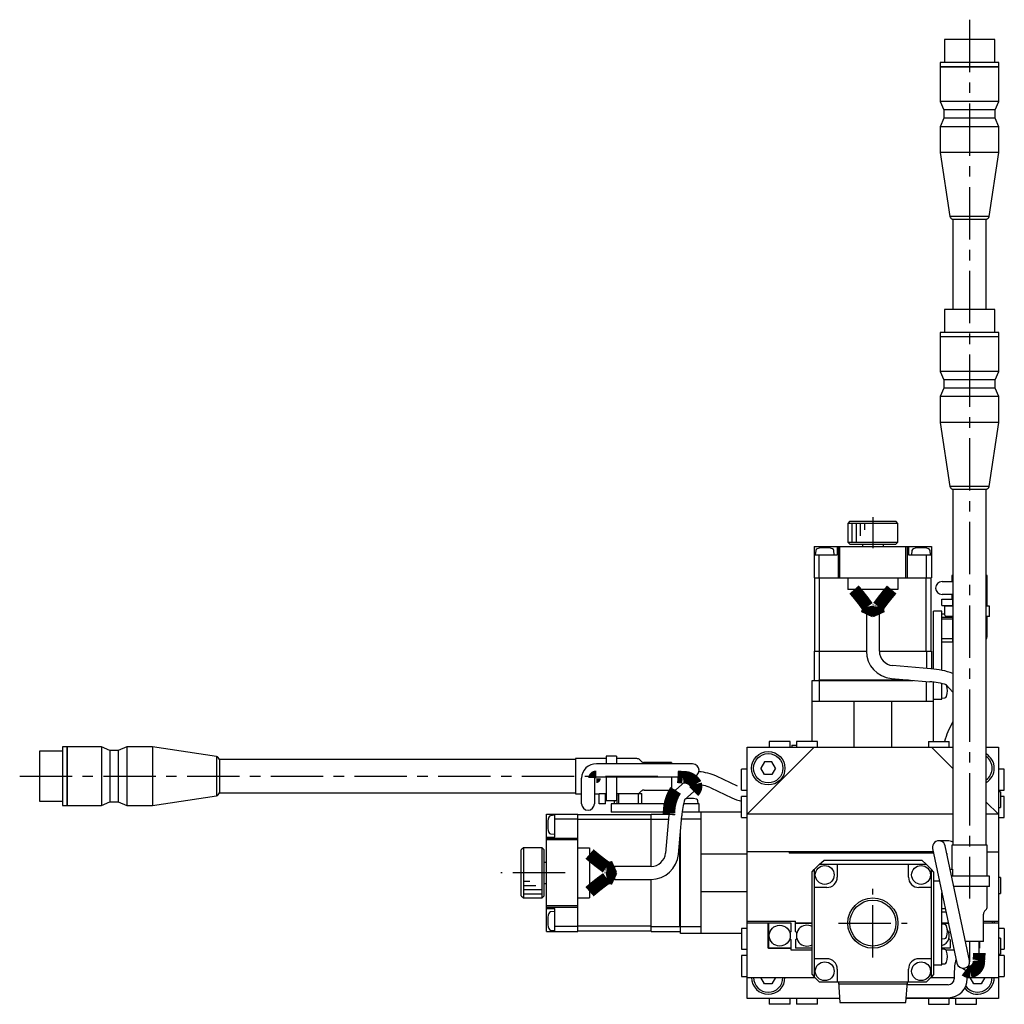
# Model space of a CAD drawing. Extents: x -591 to 410, y 10 to 744.
# Tile 4 of 5: x -340 to -105, y 509 to 744. Entities that reach past the tile are written whole.
import ezdxf

# ---------------------------------------------------------------- set-up
doc = ezdxf.new("R2010")
doc.units = 0
doc.header["$LTSCALE"] = 10
doc.linetypes.add('CENTER', pattern=[2, 1.25, -0.25, 0.25, -0.25])
doc.layers.add('1', color=7, linetype='CONTINUOUS')

msp = doc.modelspace()

# ---------------------------------------------------------------- linework, layer by layer
at = {"layer": '1', "color": 4, "linetype": 'CENTER'}
for p, q in [((-113.111996, 744.427376), (-113.111996, 534.427376)), ((-136.211996, 625.534481), (-136.211996, 618.134481)), ((-340.05489, 563.684482), (-185.05489, 563.684482)), ((-209.762753, 540.584482), (-225.075062, 540.584482)), ((-136.211996, 520.384482), (-136.211996, 536.784482)), ((-144.411996, 528.584482), (-128.011996, 528.584482))]:
    msp.add_line(p, q, dxfattribs=at)
at = {"layer": '1', "color": 7, "linetype": 'CONTINUOUS'}
for p, q in [((-119.111994, 739.67027), (-119.111994, 734.170269)), ((-107.111998, 739.67027), (-119.111994, 739.67027)), ((-107.111998, 734.170269), (-107.111998, 739.67027)), ((-120.111995, 734.170269), (-120.111995, 733.170267)), ((-106.111997, 734.170269), (-120.111995, 734.170269)), ((-106.111997, 733.170267), (-106.111997, 734.170269)), ((-120.061995, 733.170267), (-120.111995, 733.120267)), ((-106.111997, 733.170267), (-120.111995, 733.170267)), ((-120.111995, 733.120267), (-120.111995, 724.863267)), ((-106.111997, 733.120267), (-120.111995, 733.120267)), ((-106.111997, 733.120267), (-106.161997, 733.170267)), ((-106.111997, 724.863267), (-106.111997, 733.120267)), ((-120.111995, 724.863267), (-119.261996, 722.863267)), ((-106.111997, 724.863267), (-120.111995, 724.863267)), ((-106.961996, 722.863267), (-106.111997, 724.863267)), ((-119.261996, 722.863267), (-119.261996, 720.863267)), ((-106.961996, 722.863267), (-119.261996, 722.863267)), ((-106.961996, 720.863267), (-106.961996, 722.863267)), ((-119.261996, 720.863267), (-120.111995, 718.863267)), ((-106.961996, 720.863267), (-119.261996, 720.863267)), ((-106.111997, 718.863267), (-106.961996, 720.863267)), ((-120.111995, 718.863267), (-120.111995, 712.670268)), ((-106.111997, 718.863267), (-120.111995, 718.863267)), ((-106.111997, 712.670268), (-106.111997, 718.863267)), ((-120.111995, 712.670268), (-117.796321, 697.436285)), ((-106.111997, 712.670268), (-120.111995, 712.670268)), ((-108.42767, 697.436285), (-106.111997, 712.670268)), ((-108.42767, 697.436285), (-117.796321, 697.436285)), ((-117.111996, 696.712611), (-117.111996, 675.17027)), ((-109.111996, 696.712611), (-117.111996, 696.712611)), ((-109.111996, 675.17027), (-109.111996, 696.712611)), ((-119.111994, 675.17027), (-119.111994, 669.670269)), ((-107.111998, 675.17027), (-119.111994, 675.17027)), ((-107.111998, 669.670269), (-107.111998, 675.17027)), ((-120.111995, 669.670269), (-120.111995, 668.670267)), ((-106.111997, 669.670269), (-120.111995, 669.670269)), ((-120.061995, 668.670267), (-120.111995, 668.620267)), ((-106.111997, 668.670267), (-120.111995, 668.670267)), ((-120.111995, 668.620267), (-120.111995, 660.363267)), ((-106.111997, 668.620267), (-120.111995, 668.620267)), ((-106.111997, 668.620267), (-106.161997, 668.670267)), ((-106.111997, 668.670267), (-106.111997, 669.670269)), ((-106.111997, 660.363267), (-106.111997, 668.620267)), ((-120.111995, 660.363267), (-119.261996, 658.363267)), ((-106.111997, 660.363267), (-120.111995, 660.363267)), ((-106.961996, 658.363267), (-106.111997, 660.363267)), ((-119.261996, 656.363267), (-120.111995, 654.363267)), ((-119.261996, 658.363267), (-119.261996, 656.363267)), ((-106.961996, 658.363267), (-119.261996, 658.363267)), ((-106.961996, 656.363267), (-119.261996, 656.363267)), ((-106.961996, 656.363267), (-106.961996, 658.363267)), ((-106.111997, 654.363267), (-106.961996, 656.363267)), ((-120.111995, 654.363267), (-120.111995, 648.170268)), ((-106.111997, 654.363267), (-120.111995, 654.363267)), ((-106.111997, 648.170268), (-106.111997, 654.363267)), ((-120.111995, 648.170268), (-117.796321, 632.936285)), ((-106.111997, 648.170268), (-120.111995, 648.170268)), ((-108.42767, 632.936285), (-106.111997, 648.170268)), ((-108.42767, 632.936285), (-117.796321, 632.936285)), ((-117.111996, 632.212612), (-117.111996, 547.170268)), ((-109.111996, 632.212612), (-117.111996, 632.212612)), ((-109.111996, 547.170268), (-109.111996, 632.212612)), ((-141.711996, 624.584481), (-142.211996, 624.084481)), ((-130.211996, 624.084481), (-142.211996, 624.084481)), ((-142.211996, 624.084481), (-142.211996, 619.584481)), ((-141.711996, 624.584481), (-130.711996, 624.584481)), ((-130.211996, 624.084481), (-130.711996, 624.584481)), ((-130.211996, 619.584481), (-130.211996, 624.084481)), ((-142.211996, 619.584481), (-130.211996, 619.584481)), ((-142.211996, 619.584481), (-141.711996, 619.084481)), ((-141.711996, 619.084481), (-130.711996, 619.084481)), ((-138.711996, 619.084481), (-138.711996, 618.584481)), ((-133.711996, 618.584481), (-133.711996, 619.084481)), ((-130.711996, 619.084481), (-130.211996, 619.584481)), ((-150.211996, 618.584481), (-122.211996, 618.584481)), ((-150.211996, 618.584481), (-150.211996, 611.084481)), ((-150.211996, 616.584481), (-144.711996, 616.584481)), ((-149.875795, 617.569761), (-149.961996, 616.584481)), ((-149.011996, 611.084481), (-149.011996, 616.584481)), ((-145.461996, 616.584481), (-145.548196, 617.569761)), ((-144.711996, 618.584481), (-144.711996, 616.584481)), ((-144.461996, 611.084481), (-144.461996, 618.284481)), ((-144.427032, 618.284481), (-144.461996, 618.284481)), ((-144.427032, 618.584481), (-144.427032, 618.284481)), ((-144.112362, 611.084481), (-144.112362, 618.584481)), ((-128.31163, 611.084481), (-128.31163, 618.584481)), ((-127.996959, 618.584481), (-127.996959, 618.284481)), ((-127.961996, 618.284481), (-127.996959, 618.284481)), ((-127.961996, 611.084481), (-127.961996, 618.284481)), ((-127.711996, 618.584481), (-127.711996, 616.584481)), ((-127.711996, 616.584481), (-122.211996, 616.584481)), ((-126.875795, 617.569761), (-126.961996, 616.584481)), ((-123.411996, 611.084481), (-123.411996, 616.584481)), ((-122.461996, 616.584481), (-122.548196, 617.569761)), ((-122.211996, 618.584481), (-122.211996, 611.084481)), ((-117.111996, 611.670268), (-117.311996, 611.670268)), ((-117.311996, 611.670268), (-117.311996, 610.197559)), ((-108.911996, 611.670268), (-109.111996, 611.670268)), ((-108.911996, 604.334481), (-108.911996, 611.670268)), ((-150.211996, 611.084481), (-122.211996, 611.084481)), ((-150.111996, 593.584481), (-150.111996, 611.084481)), ((-148.970574, 593.584481), (-148.970574, 611.084481)), ((-142.211996, 611.084481), (-142.211996, 608.284481)), ((-130.211996, 611.084481), (-130.211996, 608.284481)), ((-123.453417, 593.584481), (-123.453417, 611.084481)), ((-122.311996, 593.584481), (-122.311996, 611.084481)), ((-119.693815, 610.197559), (-117.111996, 610.197559)), ((-130.211996, 608.284481), (-142.211996, 608.284481)), ((-117.111996, 607.097559), (-119.693815, 607.097559)), ((-117.311996, 607.097559), (-117.311996, 605.984481)), ((-119.711996, 605.984481), (-117.211996, 605.984481)), ((-119.711996, 604.484481), (-119.711996, 605.984481)), ((-117.211996, 605.984481), (-117.211996, 604.334481)), ((-134.661996, 602.284481), (-137.761996, 602.284481)), ((-137.761996, 602.284481), (-137.761996, 593.566137)), ((-134.661996, 593.566137), (-134.661996, 602.284481)), ((-119.711996, 603.084481), (-121.711996, 603.084481)), ((-121.711996, 589.266307), (-121.711996, 603.084481)), ((-119.711996, 604.484481), (-117.211996, 604.484481)), ((-119.711996, 588.98034), (-119.711996, 603.084481)), ((-118.981996, 602.384481), (-119.711996, 602.384481)), ((-118.981996, 602.139606), (-118.981996, 604.334481)), ((-117.111996, 604.334481), (-118.981996, 604.334481)), ((-118.481996, 604.334481), (-118.481996, 604.484481)), ((-117.281996, 604.484481), (-117.281996, 604.334481)), ((-108.311996, 604.334481), (-109.111996, 604.334481)), ((-108.311996, 601.834481), (-108.311996, 604.334481)), ((-119.711996, 601.684481), (-117.211996, 601.684481)), ((-119.711996, 601.26916), (-117.211996, 601.26916)), ((-118.981996, 602.139606), (-118.86672, 601.834481)), ((-117.111996, 601.834481), (-118.86672, 601.834481)), ((-117.281996, 601.834481), (-117.281996, 601.684481)), ((-117.211996, 601.834481), (-117.211996, 595.784481)), ((-108.311996, 601.834481), (-109.111996, 601.834481)), ((-108.911996, 596.984481), (-108.911996, 601.834481)), ((-119.711996, 596.601726), (-117.211996, 596.601726)), ((-119.711996, 595.784481), (-117.211996, 595.784481)), ((-150.211996, 593.584481), (-150.211996, 586.584481)), ((-150.211996, 593.584481), (-137.761996, 593.584481)), ((-149.011996, 593.584481), (-149.011996, 586.684481)), ((-134.661996, 593.584481), (-122.211996, 593.584481)), ((-123.411996, 593.584481), (-123.411996, 589.420547)), ((-122.211996, 593.584481), (-122.211996, 589.315074)), ((-122.346699, 589.327346), (-131.512683, 590.129266)), ((-150.711996, 571.984481), (-150.711996, 586.584481)), ((-150.711996, 586.584481), (-126.564126, 586.584481)), ((-149.111996, 586.584481), (-149.011996, 586.684481)), ((-149.057228, 586.584481), (-149.057228, 581.584481)), ((-149.011996, 586.684481), (-127.707131, 586.684481)), ((-131.782866, 587.041062), (-122.616882, 586.239142)), ((-123.366763, 581.584481), (-123.366763, 586.304748)), ((-121.711996, 571.984481), (-121.711996, 586.14558)), ((-119.711996, 582.084481), (-119.711996, 585.818843)), ((-118.6717, 585.521069), (-117.111996, 583.76303)), ((-150.711996, 581.584481), (-121.711996, 581.584481)), ((-140.711996, 570.584481), (-140.711996, 581.584481)), ((-131.711996, 570.584481), (-131.711996, 581.584481)), ((-121.711996, 582.084481), (-119.711996, 582.084481)), ((-119.711996, 582.334481), (-119.029208, 582.394218)), ((-117.111996, 576.753249), (-118.279851, 574.248776)), ((-155.961996, 571.984481), (-160.961996, 571.984481)), ((-160.961996, 571.984481), (-160.961996, 570.584481)), ((-155.961996, 570.584481), (-155.961996, 571.984481)), ((-149.461996, 571.984481), (-154.461996, 571.984481)), ((-154.461996, 571.984481), (-154.461996, 570.584481)), ((-149.461996, 570.584481), (-149.461996, 571.984481)), ((-122.961996, 571.984481), (-117.961996, 571.984481)), ((-122.961996, 571.984481), (-122.961996, 570.584481)), ((-117.961996, 570.584481), (-117.961996, 571.984481)), ((-329.797783, 569.68448), (-335.297784, 569.68448)), ((-335.297784, 569.68448), (-335.297784, 557.684484)), ((-328.797781, 570.684481), (-329.797783, 570.684481)), ((-329.797783, 570.684481), (-329.797783, 556.684483)), ((-328.747781, 570.684481), (-328.797781, 570.634481)), ((-328.797781, 570.684481), (-328.797781, 556.684483)), ((-320.490781, 570.684481), (-328.747781, 570.684481)), ((-328.747781, 570.684481), (-328.747781, 556.684483)), ((-318.490781, 569.834482), (-320.490781, 570.684481)), ((-320.490781, 570.684481), (-320.490781, 556.684483)), ((-316.490781, 569.834482), (-318.490781, 569.834482)), ((-318.490781, 569.834482), (-318.490781, 557.534482)), ((-314.490781, 570.684481), (-316.490781, 569.834482)), ((-316.490781, 569.834482), (-316.490781, 557.534482)), ((-308.297782, 570.684481), (-314.490781, 570.684481)), ((-314.490781, 570.684481), (-314.490781, 556.684483)), ((-293.063799, 568.368807), (-308.297782, 570.684481)), ((-308.297782, 570.684481), (-308.297782, 556.684483)), ((-166.211996, 554.584482), (-150.211996, 570.584482)), ((-166.211996, 570.584481), (-117.111996, 570.584481)), ((-166.211996, 510.584481), (-166.211996, 570.584481)), ((-155.611996, 571.084481), (-154.461996, 571.084481)), ((-155.611996, 571.084481), (-155.611996, 570.584481)), ((-122.211996, 570.584482), (-117.111996, 565.484482)), ((-109.111996, 570.584481), (-106.211996, 570.584481)), ((-106.211996, 570.584481), (-106.211996, 510.584481)), ((-293.063799, 568.368807), (-293.063799, 559.000156)), ((-207.297782, 567.684482), (-292.340126, 567.684482)), ((-292.340126, 567.684482), (-292.340126, 559.684482)), ((-199.961996, 567.884482), (-207.297782, 567.884482)), ((-207.297782, 567.884482), (-207.297782, 559.484482)), ((-199.961996, 568.484482), (-199.961996, 566.640049)), ((-197.461996, 568.484482), (-199.961996, 568.484482)), ((-197.461996, 568.484482), (-197.461996, 566.640049)), ((-192.611996, 567.884482), (-197.461996, 567.884482)), ((-191.590675, 567.277375), (-191.904889, 567.591588)), ((-184.297782, 566.984482), (-190.883569, 566.984482)), ((-184.297782, 566.984482), (-184.297782, 566.640049)), ((-162.078021, 567.084481), (-162.944047, 565.584481)), ((-160.34597, 567.084481), (-162.078021, 567.084481)), ((-159.479945, 565.584481), (-160.34597, 567.084481)), ((-179.275074, 566.640049), (-202.275074, 566.640049)), ((-167.611996, 560.334481), (-167.611996, 565.334481)), ((-166.211996, 565.334481), (-167.611996, 565.334481)), ((-162.078021, 564.084481), (-162.944047, 565.584481)), ((-159.479945, 565.584481), (-160.34597, 564.084481)), ((-104.811996, 565.334481), (-106.211996, 565.334481)), ((-104.811996, 560.334481), (-104.811996, 565.334481)), ((-205.825074, 557.102662), (-205.825074, 563.210664)), ((-202.725074, 563.210664), (-202.725074, 557.102662)), ((-202.275074, 563.540049), (-179.275074, 563.540049)), ((-199.961996, 563.540049), (-199.961996, 557.814482)), ((-197.461996, 563.540049), (-197.461996, 557.929757)), ((-184.297782, 563.540162), (-184.297782, 560.384482)), ((-181.112673, 562.300788), (-183.339517, 560.325167)), ((-168.566173, 561.326181), (-173.610779, 563.678519)), ((-160.34597, 564.084481), (-162.078021, 564.084481)), ((-191.904889, 559.777375), (-191.590675, 560.091588)), ((-190.883569, 560.384482), (-184.297782, 560.384482)), ((-184.297672, 560.500971), (-183.195065, 560.453035)), ((-181.148583, 558.124777), (-179.055354, 559.981856)), ((-179.055354, 559.981856), (-179.02853, 560.006104)), ((-178.503194, 561.660664), (-178.49202, 561.660664)), ((-174.920896, 560.868965), (-169.87629, 558.516627)), ((-167.611996, 560.334481), (-166.211996, 560.334481)), ((-106.211996, 560.334481), (-104.811996, 560.334481)), ((-105.711996, 559.984481), (-106.211996, 559.984481)), ((-105.711996, 559.984481), (-105.711996, 556.184481)), ((-335.297784, 557.684484), (-329.797783, 557.684484)), ((-320.490781, 556.684483), (-318.490781, 557.534482)), ((-318.490781, 557.534482), (-316.490781, 557.534482)), ((-316.490781, 557.534482), (-314.490781, 556.684483)), ((-308.297782, 556.684483), (-293.063799, 559.000156)), ((-292.340126, 559.684482), (-207.297782, 559.684482)), ((-207.297782, 559.484482), (-205.825074, 559.484482)), ((-202.725074, 559.484482), (-201.611996, 559.484482)), ((-201.611996, 557.084482), (-201.611996, 559.584482)), ((-201.611996, 559.584482), (-199.961996, 559.584482)), ((-200.111996, 557.084482), (-200.111996, 559.584482)), ((-200.111996, 559.514482), (-199.961996, 559.514482)), ((-199.961996, 558.314482), (-200.111996, 558.314482)), ((-197.76712, 557.814482), (-199.961996, 557.814482)), ((-198.011996, 557.814482), (-198.011996, 557.084482)), ((-197.76712, 557.814482), (-197.461996, 557.929757)), ((-197.461996, 559.584482), (-191.411996, 559.584482)), ((-197.461996, 559.514482), (-197.311996, 559.514482)), ((-197.311996, 557.084482), (-197.311996, 559.584482)), ((-196.896674, 557.084482), (-196.896674, 559.584482)), ((-192.229241, 557.084482), (-192.229241, 559.584482)), ((-191.411996, 557.084482), (-191.411996, 559.584482)), ((-177.961996, 557.084482), (-178.021732, 557.767269)), ((-167.611996, 553.834481), (-167.611996, 558.834481)), ((-166.211996, 558.834481), (-167.611996, 558.834481)), ((-104.811996, 558.834481), (-105.711996, 558.834481)), ((-104.811996, 553.834481), (-104.811996, 558.834481)), ((-329.797783, 556.684483), (-328.797781, 556.684483)), ((-328.797781, 556.734483), (-328.747781, 556.684483)), ((-328.747781, 556.684483), (-320.490781, 556.684483)), ((-314.490781, 556.684483), (-308.297782, 556.684483)), ((-200.111996, 557.084482), (-201.611996, 557.084482)), ((-198.711996, 557.084482), (-198.711996, 555.084482)), ((-184.607854, 557.084482), (-198.711996, 557.084482)), ((-177.711996, 557.084482), (-181.446358, 557.084482)), ((-177.711996, 555.084482), (-177.711996, 557.084482)), ((-109.111996, 557.484482), (-106.211996, 554.584482)), ((-106.211996, 556.184481), (-105.711996, 556.184481)), ((-214.211996, 526.584482), (-214.211996, 554.584482)), ((-214.211996, 554.584482), (-206.711996, 554.584482)), ((-212.211996, 554.334482), (-213.197275, 554.248281)), ((-212.211996, 549.084482), (-212.211996, 554.584482)), ((-206.711996, 553.384482), (-212.211996, 553.384482)), ((-206.711996, 526.584482), (-206.711996, 554.584482)), ((-189.211996, 554.484482), (-206.711996, 554.484482)), ((-189.211996, 553.34306), (-206.711996, 553.34306)), ((-184.893822, 555.084482), (-198.711996, 555.084482)), ((-189.211996, 554.584482), (-184.942588, 554.584482)), ((-189.211996, 542.134481), (-189.211996, 554.584482)), ((-189.211996, 553.384482), (-185.048062, 553.384482)), ((-184.95486, 554.449778), (-185.75678, 545.283794)), ((-182.668576, 545.013611), (-181.866657, 554.179596)), ((-177.211996, 553.429714), (-181.932263, 553.429714)), ((-167.611996, 555.084482), (-181.773094, 555.084482)), ((-177.211996, 526.084482), (-177.211996, 555.084482)), ((-167.611996, 553.834481), (-166.211996, 553.834481)), ((-117.111996, 554.584482), (-166.211996, 554.584482)), ((-106.211996, 554.584482), (-109.111996, 554.584482)), ((-106.211996, 553.834481), (-104.811996, 553.834481)), ((-214.211996, 549.084482), (-212.211996, 549.084482)), ((-214.211996, 548.799518), (-213.911996, 548.799518)), ((-206.711996, 548.484848), (-214.211996, 548.484848)), ((-213.911996, 548.834482), (-213.911996, 548.799518)), ((-206.711996, 548.834482), (-213.911996, 548.834482)), ((-213.197275, 549.920682), (-212.211996, 549.834482)), ((-182.311996, 527.784482), (-182.311996, 549.089346)), ((-182.211996, 526.084482), (-182.211996, 550.232351)), ((-118.393966, 548.264784), (-120.448157, 548.264784)), ((-219.711996, 546.584482), (-220.211996, 546.084482)), ((-220.211996, 535.084482), (-220.211996, 546.084482)), ((-219.711996, 546.584482), (-219.711996, 534.584482)), ((-215.211996, 546.584482), (-219.711996, 546.584482)), ((-215.211996, 534.584482), (-215.211996, 546.584482)), ((-214.711996, 546.084482), (-215.211996, 546.584482)), ((-214.711996, 535.084482), (-214.711996, 546.084482)), ((-206.711996, 546.584482), (-203.911996, 546.584482)), ((-203.911996, 546.584482), (-203.911996, 534.584482)), ((-121.964286, 546.392521), (-116.142757, 519.004388)), ((-113.110503, 519.648914), (-118.932028, 547.037047)), ((-117.311996, 547.170268), (-117.311996, 541.484482)), ((-108.911996, 547.170268), (-117.311996, 547.170268)), ((-108.911996, 539.834482), (-108.911996, 547.170268)), ((-166.211996, 545.084482), (-177.211996, 545.084482)), ((-121.792532, 545.584481), (-166.211996, 545.584481)), ((-156.211996, 545.584482), (-156.211996, 545.284482)), ((-121.728765, 545.284482), (-156.211996, 545.284482)), ((-149.011996, 542.584482), (-147.8739, 543.584482)), ((-147.8739, 543.584482), (-124.550092, 543.584482)), ((-123.411996, 542.584482), (-124.550092, 543.584482)), ((-118.534066, 545.164784), (-118.393966, 545.164784)), ((-108.911996, 545.584482), (-106.211996, 545.584482)), ((-214.211996, 543.084482), (-214.711996, 543.084482)), ((-197.911996, 542.134481), (-197.911996, 539.034481)), ((-189.193652, 542.134481), (-197.911996, 542.134481)), ((-150.711996, 540.862511), (-150.211996, 541.384482)), ((-149.011996, 542.584482), (-150.211996, 541.384482)), ((-150.211996, 541.384482), (-150.211996, 515.784482)), ((-123.411996, 542.584482), (-149.011996, 542.584482)), ((-144.711996, 542.584482), (-144.711996, 539.584482)), ((-127.711996, 539.584482), (-127.711996, 542.584482)), ((-122.211996, 541.384482), (-123.411996, 542.584482)), ((-121.711996, 540.862511), (-122.211996, 541.384482)), ((-122.211996, 515.784482), (-122.211996, 541.384482)), ((-117.751794, 541.484482), (-117.211996, 541.484482)), ((-117.211996, 541.484482), (-117.211996, 539.834482)), ((-197.911996, 539.034481), (-189.193652, 539.034481)), ((-189.211996, 526.584482), (-189.211996, 539.034481)), ((-150.711996, 516.306452), (-150.711996, 540.862511)), ((-121.711996, 540.862511), (-121.711996, 516.306452)), ((-117.432959, 539.984482), (-117.211996, 539.984482)), ((-108.311996, 539.834482), (-117.401076, 539.834482)), ((-117.281996, 539.984482), (-117.281996, 539.834482)), ((-108.311996, 537.334482), (-108.311996, 539.834482)), ((-105.711996, 539.484482), (-106.211996, 539.484482)), ((-105.711996, 539.484482), (-105.711996, 535.684482)), ((-214.711996, 538.084482), (-214.211996, 538.084482)), ((-147.211996, 537.084482), (-150.211996, 537.084482)), ((-122.211996, 537.084482), (-125.211996, 537.084482)), ((-120.304636, 538.584482), (-121.711996, 538.584482)), ((-108.311996, 537.334482), (-116.869684, 537.334482)), ((-108.911996, 532.484482), (-108.911996, 537.334482)), ((-220.211996, 535.084482), (-219.711996, 534.584482)), ((-219.711996, 534.584482), (-215.211996, 534.584482)), ((-215.211996, 534.584482), (-214.711996, 535.084482)), ((-206.711996, 534.584482), (-203.911996, 534.584482)), ((-166.211996, 536.084482), (-177.211996, 536.084482)), ((-119.711996, 518.584482), (-119.711996, 535.79633)), ((-106.211996, 535.684482), (-105.711996, 535.684482)), ((-206.711996, 532.684116), (-214.211996, 532.684116)), ((-214.211996, 532.369445), (-213.911996, 532.369445)), ((-214.211996, 532.084482), (-212.211996, 532.084482)), ((-213.911996, 532.369445), (-213.911996, 532.334482)), ((-206.711996, 532.334482), (-213.911996, 532.334482)), ((-212.211996, 526.584482), (-212.211996, 532.084482)), ((-119.711996, 532.101727), (-118.926684, 532.101727)), ((-109.519103, 531.463161), (-109.204889, 531.777375)), ((-212.211996, 531.334482), (-213.197275, 531.248281)), ((-119.711996, 531.284482), (-118.752973, 531.284482)), ((-109.811996, 524.170268), (-109.811996, 530.756054)), ((-206.711996, 527.784482), (-212.211996, 527.784482)), ((-189.211996, 527.825903), (-206.711996, 527.825903)), ((-189.211996, 527.784482), (-182.311996, 527.784482)), ((-182.211996, 527.684482), (-182.311996, 527.784482)), ((-182.211996, 527.739249), (-177.211996, 527.739249)), ((-167.611996, 527.334481), (-167.611996, 522.334481)), ((-166.211996, 527.334481), (-167.611996, 527.334481)), ((-166.211996, 529.084482), (-154.711996, 529.084482)), ((-155.711996, 528.584482), (-166.211996, 528.584482)), ((-161.211996, 522.584482), (-161.211996, 528.584482)), ((-161.161996, 528.584482), (-161.161996, 522.634482)), ((-155.711996, 526.587083), (-155.711996, 528.584482)), ((-154.711996, 526.587083), (-154.711996, 529.084482)), ((-154.711996, 528.584482), (-150.711996, 528.584482)), ((-150.711996, 528.534482), (-154.711996, 528.534482)), ((-119.711996, 528.584482), (-118.17907, 528.584482)), ((-118.168442, 528.534482), (-119.711996, 528.534482)), ((-119.029208, 528.274745), (-119.711996, 528.334482)), ((-109.811996, 529.084482), (-106.211996, 529.084482)), ((-106.211996, 528.584482), (-109.811996, 528.584482)), ((-107.711996, 529.084482), (-107.711996, 528.584482)), ((-107.211996, 529.084482), (-107.211996, 528.584482)), ((-104.811996, 527.334481), (-106.211996, 527.334481)), ((-104.811996, 527.334481), (-104.811996, 522.334481)), ((-214.211996, 526.584482), (-206.711996, 526.584482)), ((-213.197275, 526.920682), (-212.211996, 526.834482)), ((-189.211996, 526.684482), (-206.711996, 526.684482)), ((-189.211996, 526.584482), (-182.211996, 526.584482)), ((-167.611996, 526.084482), (-182.211996, 526.084482)), ((-155.711996, 526.587083), (-156.051531, 526.247549)), ((-155.711996, 524.58188), (-156.051531, 524.921415)), ((-154.372461, 526.247549), (-154.711996, 526.587083)), ((-154.372461, 524.921415), (-154.711996, 524.58188)), ((-119.711996, 524.834482), (-119.029208, 524.894218)), ((-117.747057, 526.552022), (-118.051531, 526.247549)), ((-117.711996, 524.58188), (-118.051531, 524.921415)), ((-105.711996, 524.984481), (-106.211996, 524.984481)), ((-105.711996, 524.984481), (-105.711996, 521.184481)), ((-167.611996, 522.334481), (-166.211996, 522.334481)), ((-161.161996, 522.634482), (-161.211996, 522.584482)), ((-155.711996, 522.584482), (-161.211996, 522.584482)), ((-161.161996, 522.634482), (-155.711996, 522.634482)), ((-155.711996, 522.084482), (-155.711996, 524.58188)), ((-154.711996, 524.58188), (-154.711996, 522.584482)), ((-150.711996, 522.584482), (-154.711996, 522.584482)), ((-117.711996, 522.584482), (-119.711996, 522.584482)), ((-119.029208, 522.274745), (-119.711996, 522.334482)), ((-117.711996, 524.58188), (-117.711996, 522.584482)), ((-109.811996, 524.170268), (-114.071544, 524.170268)), ((-113.07663, 519.326651), (-113.07663, 524.170268)), ((-110.795453, 521.453668), (-110.795453, 524.170268)), ((-110.711996, 522.584482), (-110.795453, 522.584482)), ((-110.711996, 524.170268), (-110.711996, 522.584482)), ((-105.711996, 522.334481), (-104.811996, 522.334481)), ((-167.611996, 520.834481), (-167.611996, 515.834481)), ((-166.211996, 520.834481), (-167.611996, 520.834481)), ((-150.711996, 522.084482), (-155.711996, 522.084482)), ((-147.211996, 520.084482), (-150.211996, 520.084482)), ((-122.211996, 520.084482), (-125.211996, 520.084482)), ((-116.797452, 522.084482), (-118.678783, 522.084482)), ((-106.211996, 521.184481), (-105.711996, 521.184481)), ((-104.811996, 520.834481), (-106.211996, 520.834481)), ((-104.811996, 520.834481), (-104.811996, 515.834481)), ((-144.711996, 517.584482), (-144.711996, 514.584482)), ((-127.711996, 514.584482), (-127.711996, 517.584482)), ((-121.711996, 518.584482), (-119.711996, 518.584482)), ((-119.711996, 518.834482), (-119.029208, 518.894218)), ((-114.621889, 517.776658), (-114.08004, 517.317123)), ((-167.611996, 515.834481), (-166.211996, 515.834481)), ((-166.211996, 515.584482), (-150.068402, 515.584482)), ((-162.078021, 514.084481), (-162.944047, 515.584481)), ((-159.479945, 515.584481), (-160.34597, 514.084481)), ((-150.711996, 516.306452), (-150.211996, 515.784482)), ((-150.211996, 515.784482), (-149.011996, 514.584482)), ((-123.411996, 514.584482), (-122.211996, 515.784482)), ((-122.355589, 515.584482), (-116.761996, 515.584482)), ((-121.711996, 516.306452), (-122.211996, 515.784482)), ((-116.761996, 516.734221), (-116.761996, 515.309482)), ((-113.661996, 516.734221), (-113.658075, 517.051405)), ((-113.661996, 515.309482), (-113.661996, 516.734221)), ((-113.661996, 515.584482), (-106.211996, 515.584482)), ((-112.078021, 514.084481), (-112.944047, 515.584481)), ((-109.479945, 515.584481), (-110.34597, 514.084481)), ((-106.211996, 515.834481), (-104.811996, 515.834481)), ((-160.34597, 514.084481), (-162.078021, 514.084481)), ((-149.057228, 514.584482), (-123.366763, 514.584482)), ((-144.461995, 514.584482), (-144.112362, 509.584482)), ((-144.427032, 514.084482), (-127.996959, 514.084482)), ((-128.311626, 509.584482), (-127.961996, 514.584482)), ((-118.211996, 513.859482), (-128.012693, 513.859482)), ((-110.34597, 514.084481), (-112.078021, 514.084481)), ((-144.182288, 510.584481), (-166.211996, 510.584481)), ((-160.961996, 510.584481), (-160.961996, 509.184481)), ((-155.961996, 509.184481), (-155.961996, 510.584481)), ((-154.461996, 510.584481), (-154.461996, 509.184481)), ((-149.461996, 509.184481), (-149.461996, 510.584481)), ((-106.211996, 510.584481), (-128.241703, 510.584481)), ((-128.229466, 510.759482), (-118.211996, 510.759482)), ((-122.961996, 510.584481), (-122.961996, 509.184481)), ((-117.961996, 509.184481), (-117.961996, 510.584481)), ((-116.461996, 510.584481), (-116.461996, 509.184481)), ((-111.461996, 509.184481), (-111.461996, 510.584481)), ((-155.961996, 509.184481), (-160.961996, 509.184481)), ((-149.461996, 509.184481), (-154.461996, 509.184481)), ((-144.112362, 509.584482), (-128.31163, 509.584482)), ((-122.961996, 509.184481), (-117.961996, 509.184481)), ((-116.461996, 509.184481), (-111.461996, 509.184481))]:
    msp.add_line(p, q, dxfattribs=at)
at = {"layer": '1', "color": 9, "linetype": 'CONTINUOUS'}
for p, q in [((-141.211996, 624.084481), (-141.211996, 619.584481)), ((-140.211996, 624.084481), (-140.211996, 619.584481)), ((-139.211996, 624.084481), (-139.211996, 621.084481)), ((-138.211996, 624.084481), (-138.211996, 622.584481)), ((-219.711996, 538.584482), (-218.211996, 538.584482)), ((-219.711996, 537.584482), (-216.711996, 537.584482)), ((-219.711996, 536.584482), (-215.211996, 536.584482)), ((-219.711996, 535.584482), (-215.211996, 535.584482))]:
    msp.add_line(p, q, dxfattribs=at)
at = {"layer": '1', "color": 7, "linetype": 'CONTINUOUS', "const_width": 3}
for points in [[(-140.711993, 608.284481, -0.026862), (-137.488207, 604.183424, -0.165237), (-137.705889, 602.284481)], [(-134.718102, 602.284481, -0.148734), (-134.95223, 604.13824), (-134.912689, 604.230746, -0.021427), (-131.711998, 608.284481)], [(-179.015604, 560.018121), (-178.936267, 560.097086), (-178.82481, 560.226389), (-178.72614, 560.365669), (-178.63255, 560.531763), (-178.558155, 560.706575), (-178.504087, 560.887262), (-178.47079, 561.071099), (-178.458192, 561.255549), (-178.465836, 561.438327), (-178.492993, 561.617341), (-178.538684, 561.790637, 0.300969), (-181.594492, 563.413417, 0.015153), (-182.89901, 563.540181)], [(-183.339517, 560.325167, 0.144636), (-184.922751, 554.795451), (-184.9484, 554.522676), (-184.95486, 554.449778)], [(-197.911996, 542.078375, -0.148734), (-199.765754, 541.844247), (-199.85826, 541.883789, -0.021427), (-203.911996, 545.084479)], [(-203.911996, 536.084484, -0.026862), (-199.810939, 539.30827, -0.165237), (-197.911996, 539.090588)], [(-114.08004, 517.317123), (-113.949151, 517.216021), (-113.805684, 517.125369), (-113.637807, 517.041986), (-113.463908, 516.978043), (-113.286413, 516.933875), (-113.107406, 516.909364), (-112.928812, 516.904153, 0.38733), (-110.897599, 519.707633, 0.030552), (-110.795453, 521.453668)]]:
    msp.add_lwpolyline(points, format="xyb", dxfattribs=at)
msp.add_lwpolyline([(-202.725074, 563.210664), (-202.724738, 563.222707), (-202.721219, 563.251462), (-202.715356, 563.275406), (-202.708036, 563.2963), (-202.699663, 563.315079), (-202.690457, 563.332275), (-202.68055, 563.348216), (-202.670028, 563.363116), (-202.658959, 563.377117), (-202.647395, 563.390317), (-202.635379, 563.402788), (-202.621529, 563.415866), (-202.607268, 563.428116), (-202.592668, 563.439566), (-202.577759, 563.450268), (-202.562565, 563.460265), (-202.547109, 563.469589), (-202.531414, 563.478267), (-202.5155, 563.486321), (-202.499387, 563.493768), (-202.483092, 563.500625), (-202.466635, 563.506903), (-202.450031, 563.512613), (-202.433297, 563.517765), (-202.416449, 563.522367), (-202.399502, 563.526425), (-202.382472, 563.529946), (-202.365372, 563.532935), (-202.348219, 563.535396), (-202.331025, 563.537333), (-202.313805, 563.53875), (-202.296573, 563.53965), (-202.280271, 563.540026), (-202.275074, 563.540049)], dxfattribs=at)
at = {"layer": '1', "color": 7, "linetype": 'CONTINUOUS'}
for centre, radius in [((-161.211996, 565.584481), 4), ((-161.211996, 565.584481), 3.5), ((-147.711996, 540.084482), 2.25), ((-124.711996, 540.084482), 2.25), ((-136.211996, 528.584482), 6), ((-136.211996, 528.584482), 5.5), ((-158.461996, 525.584482), 2.5), ((-147.711996, 517.084482), 2.25), ((-124.711996, 517.084482), 2.25)]:
    msp.add_circle(centre, radius, dxfattribs=at)
for centre, radius, start, end in [((-116.824079, 697.670269), 1.000002, 193.531698, 253.266744), ((-109.399913, 697.670269), 1.000002, 286.733256, 346.468302), ((-116.824079, 633.170269), 1.000002, 193.531698, 253.266744), ((-109.399913, 633.170269), 1.000002, 286.733256, 346.468302), ((-149.377697, 617.526183), 0.5, 107.629155, 175), ((-147.711996, 612.284481), 6, 72.370845, 107.629155), ((-146.046294, 617.526183), 0.5, 5, 72.370845), ((-126.377697, 617.526183), 0.5, 107.629155, 175), ((-124.711996, 612.284481), 6, 72.370845, 107.629155), ((-123.046294, 617.526183), 0.5, 5, 72.370845), ((-119.693815, 608.647559), 1.55, 90, 270), ((-116.311996, 596.984481), 1, 205.841969, 216.869887), ((-109.911996, 596.984481), 1, 323.130092, 360), ((-131.211996, 593.566137), 6.55, 180, 265), ((-131.211996, 593.566137), 3.45, 180, 265), ((-123.202884, 572.528595), 16.820555, 68.771289, 87.082319), ((-123.436363, 570.746999), 15.513802, 71.828954, 86.97207), ((-119.072786, 585.276648), 0.5, 15.362549, 19.168937), ((-123.411996, 584.084481), 5, 344.637451, 15.362549), ((-119.072786, 582.892315), 0.5, 275, 344.637451), ((-107.811996, 569.367535), 11.55, 155, 166.904461), ((-293.297783, 567.396565), 1.000002, 16.733256, 76.468302), ((-192.611996, 566.884482), 1, 45, 90), ((-190.883569, 567.984482), 1, 225, 270), ((-111.211996, 565.584481), 4, 301.668243, 58.331757), ((-111.211996, 565.584481), 3.5, 306.869897, 53.130103), ((-202.337033, 563.152067), 3.488533, 88.982322, 179.037553), ((-179.275074, 565.090049), 1.55, 270, 90), ((-178.49202, 553.210664), 11.55, 65, 86.394235), ((-190.883569, 559.384482), 1, 90, 135), ((-178.49202, 553.210664), 8.45, 65, 90), ((-293.297783, 559.972399), 1.000002, 283.531698, 343.266744), ((-194.711996, 557.014482), 3.3, 141.98772, 146.442723), ((-192.611996, 560.484482), 1, 295.841969, 315), ((-166.374513, 553.360114), 15.513802, 161.828954, 176.97207), ((-180.904162, 557.723691), 0.5, 105.362549, 109.168937), ((-179.711996, 553.384482), 5, 74.637451, 105.362549), ((-178.519829, 557.723691), 0.5, 5, 74.637451), ((-164.995049, 568.984482), 11.55, 245, 256.904461), ((-204.275074, 557.102662), 1.55, 180, 360), ((-207.911996, 552.084482), 6, 162.370845, 197.629155), ((-213.153697, 553.750183), 0.5, 95, 162.370845), ((-213.153697, 550.41878), 0.5, 197.629155, 265), ((-120.448157, 546.714784), 1.55, 12, 192), ((-118.351807, 545.973273), 2.291899, 57.239931, 91.053999), ((-189.193652, 545.584481), 3.45, 270, 355), ((-189.193652, 545.584481), 6.55, 270, 355), ((-147.211996, 539.584482), 2.5, 270, 360), ((-125.211996, 539.584482), 2.5, 180, 270), ((-109.911996, 532.484482), 1, 315, 360), ((-207.911996, 529.084482), 6, 162.370845, 197.629155), ((-213.153697, 530.750183), 0.5, 95, 162.370845), ((-108.811996, 530.756054), 1, 135, 180), ((-213.153697, 527.41878), 0.5, 197.629155, 265), ((-151.961996, 525.584482), 2.5, 60, 300), ((-120.461996, 525.584482), 2.5, 287.457603, 35.758895), ((-119.072786, 527.776648), 0.5, 15.362549, 85), ((-123.411996, 526.584482), 5, 344.637451, 15.362549), ((-119.072786, 525.392315), 0.5, 275, 344.637451), ((-119.072786, 521.776648), 0.5, 15.362549, 85), ((-147.211996, 517.584482), 2.5, 0, 90), ((-125.211996, 517.584482), 2.5, 90, 180), ((-123.411996, 520.584482), 5, 344.637451, 15.362549), ((-106.5661, 516.99151), 10.199142, 163.349324, 181.44553), ((-119.072786, 519.392315), 0.5, 275, 344.637451), ((-114.62663, 519.326651), 1.55, 192, 12), ((-161.211996, 515.584481), 4, 180, 360), ((-161.211996, 515.584481), 3.5, 180, 360), ((-118.211996, 515.309482), 1.45, 270, 360), ((-118.211996, 515.309482), 4.55, 270, 360), ((-111.211996, 515.584481), 4, 219.898848, 360), ((-111.211996, 515.584481), 3.5, 216.314574, 360)]:
    msp.add_arc(centre, radius, start, end, dxfattribs=at)

doc.saveas('drawing.dxf')
